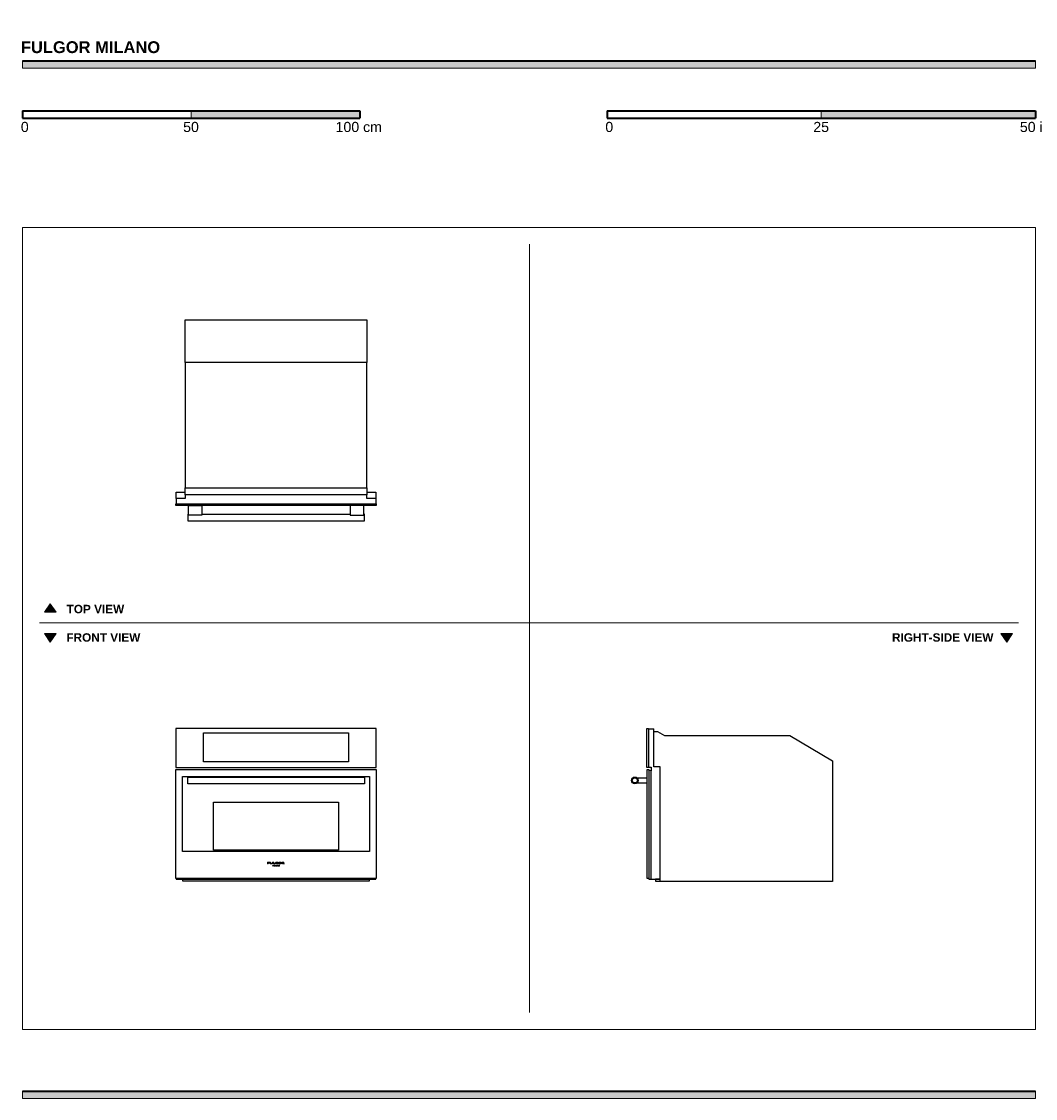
# Model space of a CAD drawing. Header units: millimetres. Extents: x -1418 to 1587, y -1378 to 1814.
import ezdxf

# ---------------------------------------------------------------- set-up
doc = ezdxf.new("R2010")
doc.units = ezdxf.units.MM
doc.header["$MEASUREMENT"] = 0
for name, color, linetype, lineweight in [('Annotazioni - Testo_Num_Penna__3', 7, 'Continuous', 0), ('Disegni e Immagini_Num_Penna__1', 7, 'Continuous', 0), ('Disegni e Immagini_Num_Penna__3', 7, 'Continuous', 0), ('Disegni e Immagini_Num_Penna__7', 7, 'Continuous', 0), ('Disegno 2D - Generale_Num_Penna__1', 7, 'Continuous', 0), ('Disegno 2D - Generale_Num_Penna__3', 7, 'Continuous', 0), ('Disegno 2D - Generale_Num_Penna__82', 7, 'Continuous', 0), ('Layer1', 7, 'Continuous', 0)]:
    doc.layers.add(name, color=color, linetype=linetype, lineweight=lineweight)

msp = doc.modelspace()

# ---------------------------------------------------------------- hatches: boundary and pattern name
at = {"layer": 'Disegni e Immagini_Num_Penna__7', "true_color": 0x000000, "transparency": 33554687}
for points in [[(1587.2, 1675.8), (1587.2, 1697.8), (-1415.4, 1697.8), (-1415.4, 1675.8)], [(-415.4, 1527.4), (-415.4, 1549.4), (-915.4, 1549.4), (-915.4, 1527.4)], [(1587.2, 1527.4), (1587.2, 1549.4), (952.2, 1549.4), (952.2, 1527.4)], [(1587.2, -1377.7), (1587.2, -1355.7), (-1415.4, -1355.7), (-1415.4, -1377.7)]]:
    msp.add_hatch(color=18, dxfattribs=at).paths.add_polyline_path(points)
at = {"layer": 'Disegno 2D - Generale_Num_Penna__3', "true_color": 0xff6600, "transparency": 33554687}
for points in [[(-1315.7, 63.1), (-1350.8, 63.1), (-1333.3, 88.3)], [(-1315.7, 0.1), (-1350.8, 0.1), (-1333.3, -25.1)], [(1519.5, 0.1), (1484.4, 0.1), (1502, -25.1)]]:
    msp.add_hatch(color=30, dxfattribs=at).paths.add_polyline_path(points)

# ---------------------------------------------------------------- linework, layer by layer
at = {"layer": 'Disegni e Immagini_Num_Penna__1', "color": 18, "lineweight": 13, "true_color": 0x000000}
for p, q in [((-1415.4, 1204.1), (1587.2, 1204.1)), ((-1415.4, 1204.1), (-1415.4, -1173.1)), ((1587.2, 1204.1), (1587.2, -1173.1)), ((-1415.4, -1173.1), (1587.2, -1173.1))]:
    msp.add_line(p, q, dxfattribs=at)
at = {"layer": 'Disegni e Immagini_Num_Penna__3', "color": 30, "lineweight": 18, "true_color": 0xff6600}
for p, q in [((87.2, 1154.1), (87.2, -1123.1)), ((-1365.4, 31.6), (1537.2, 31.6))]:
    msp.add_line(p, q, dxfattribs=at)
at = {"layer": 'Disegni e Immagini_Num_Penna__7', "color": 18, "lineweight": 35, "true_color": 0x000000}
for p, q in [((-1415.4, 1697.8), (1587.2, 1697.8)), ((-1415.4, 1549.4), (-1415.4, 1527.4)), ((-1415.4, 1549.4), (-415.4, 1549.4)), ((-415.4, 1549.4), (-415.4, 1527.4)), ((317.2, 1549.4), (571.2, 1549.4)), ((317.2, 1549.4), (317.2, 1527.4)), ((571.2, 1549.4), (1587.2, 1549.4)), ((1587.2, 1549.4), (1587.2, 1527.4)), ((-1415.4, 1527.4), (-1315.4, 1527.4)), ((-1315.4, 1527.4), (-415.4, 1527.4)), ((317.2, 1527.4), (1587.2, 1527.4)), ((-1415.4, -1355.7), (1587.2, -1355.7))]:
    msp.add_line(p, q, dxfattribs=at)
at = {"layer": 'Disegni e Immagini_Num_Penna__7'}
for points in [[(1587.2, 1675.8), (1587.2, 1697.8), (-1415.4, 1697.8), (-1415.4, 1675.8)], [(-415.4, 1527.4), (-415.4, 1549.4), (-915.4, 1549.4), (-915.4, 1527.4)], [(1587.2, 1527.4), (1587.2, 1549.4), (952.2, 1549.4), (952.2, 1527.4)], [(1587.2, -1377.7), (1587.2, -1355.7), (-1415.4, -1355.7), (-1415.4, -1377.7)]]:
    msp.add_lwpolyline(points, close=True, dxfattribs=at)
at = {"layer": 'Disegno 2D - Generale_Num_Penna__1', "color": 18, "lineweight": 13, "true_color": 0x000000}
for points in [[(-1315.7, 63.1), (-1350.8, 63.1), (-1333.3, 88.3)], [(-1315.7, 0.1), (-1350.8, 0.1), (-1333.3, -25.1)], [(1519.5, 0.1), (1484.4, 0.1), (1502, -25.1)]]:
    msp.add_lwpolyline(points, close=True, dxfattribs=at)
at = {"layer": 'Disegno 2D - Generale_Num_Penna__3'}
for points in [[(-1315.7, 63.1), (-1350.8, 63.1), (-1333.3, 88.3)], [(-1315.7, 0.1), (-1350.8, 0.1), (-1333.3, -25.1)], [(1519.5, 0.1), (1484.4, 0.1), (1502, -25.1)]]:
    msp.add_lwpolyline(points, close=True, dxfattribs=at)
at = {"layer": 'Disegno 2D - Generale_Num_Penna__82', "color": 253, "lineweight": 20, "true_color": 0xaaaaaa}
msp.add_line((952.2, 1549.4), (952.2, 1527.4), dxfattribs=at)
at = {"layer": 'Layer1', "color": 18, "lineweight": 25, "true_color": 0x000000}
for p, q in [((-960.1, 400.8), (-960.1, 419.2)), ((-960.1, 419.2), (-933.3, 419.2)), ((-394.9, 419.2), (-368.1, 419.2)), ((-368.1, 419.2), (-368.1, 400.8)), ((-933.3, 400.8), (-960.1, 400.8)), ((-960.1, 400.8), (-960.1, 384.8)), ((-394.9, 411.6), (-933.3, 411.6)), ((-933.3, 411.6), (-933.3, 400.8)), ((-394.9, 400.8), (-394.9, 411.6)), ((-368.1, 400.8), (-394.9, 400.8)), ((-368.1, 400.8), (-368.1, 384.8)), ((-924, 353.9), (-926, 353.9)), ((-926, 353.9), (-926, 333.9)), ((-884, 353.9), (-444, 353.9)), ((-402, 353.9), (-404, 353.9)), ((-402, 333.9), (-402, 353.9)), ((-926, 333.9), (-402, 333.9)), ((440.4, -282.6), (456.4, -282.6)), ((440.4, -282.6), (440.4, -282.6)), ((456.4, -395.2), (456.4, -282.6)), ((456.4, -289.6), (467.2, -289.7)), ((467.2, -289.7), (488, -301.7)), ((488, -301.7), (859.1, -301.7)), ((859.1, -301.7), (985.3, -377.5)), ((985.3, -377.5), (985.3, -734.8)), ((440.4, -395.6), (448.4, -395.6)), ((440.4, -395.6), (440.4, -395.6)), ((448.4, -406.2), (440.9, -406)), ((440.9, -406), (440.9, -728.1)), ((448.4, -395.6), (448.4, -406.2)), ((448.4, -728.1), (448.4, -406.2)), ((474.9, -395.2), (456.4, -395.2)), ((474.9, -734.1), (474.9, -395.2)), ((406.2, -427.5), (435.7, -427.5)), ((406.2, -442.5), (435.7, -442.5)), ((440.9, -728.1), (474.9, -728.1)), ((474.9, -728.1), (460.6, -728.1)), ((460.6, -728.1), (460.6, -734.1)), ((460.6, -734.1), (474.9, -734.1)), ((474.9, -734.8), (474.9, -734.1)), ((985.3, -734.8), (474.9, -734.8))]:
    msp.add_line(p, q, dxfattribs=at)
at = {"layer": 'Layer1', "color": 18, "lineweight": 0, "true_color": 0x000000}
for p, q in [((-683.7, -677.4), (-689.1, -677.4)), ((-689.1, -682.4), (-689.1, -677.4)), ((-689.1, -682.4), (-687.5, -682.4)), ((-687.5, -679.5), (-687.5, -678.5)), ((-687.5, -678.5), (-683.7, -678.5)), ((-687.5, -679.5), (-683.7, -679.5)), ((-687.5, -682.4), (-687.5, -680.4)), ((-687.5, -680.4), (-683.7, -680.4)), ((-683.7, -678.5), (-683.7, -677.4)), ((-683.7, -680.4), (-683.7, -679.5)), ((-682.1, -677.4), (-680.6, -677.4)), ((-682.1, -680.3), (-682.1, -677.4)), ((-682.1, -680.3), (-682.1, -680.5)), ((-682.1, -680.5), (-682.1, -680.7)), ((-682.1, -680.7), (-682, -680.9)), ((-682, -680.9), (-682, -681.1)), ((-682, -681.1), (-681.9, -681.3)), ((-681.9, -681.3), (-681.8, -681.4)), ((-681.8, -681.4), (-681.6, -681.6)), ((-681.6, -681.6), (-681.5, -681.7)), ((-681.5, -681.7), (-681.3, -681.8)), ((-681.3, -681.8), (-681.1, -681.9)), ((-681.1, -681.9), (-680.8, -682.1)), ((-680.4, -682.2), (-680.8, -682.1)), ((-680.6, -680.2), (-680.6, -677.4)), ((-680.6, -680.4), (-680.6, -680.2)), ((-680.6, -680.4), (-680.6, -680.5)), ((-680.5, -680.6), (-680.6, -680.5)), ((-680.5, -680.7), (-680.5, -680.6)), ((-680.4, -680.8), (-680.5, -680.7)), ((-680.5, -680.7), (-680.5, -680.7)), ((-680.4, -680.9), (-680.4, -680.8)), ((-680.4, -680.9), (-680.3, -680.9)), ((-680.4, -682.2), (-679.9, -682.3)), ((-680.2, -681), (-680.3, -680.9)), ((-680.1, -681.1), (-680.2, -681)), ((-679.9, -681.2), (-680.1, -681.1)), ((-679.7, -681.3), (-679.9, -681.2)), ((-679.9, -682.3), (-679, -682.4)), ((-679.7, -681.3), (-679.4, -681.3)), ((-679, -681.4), (-679.4, -681.3)), ((-679, -681.4), (-678.1, -681.4)), ((-679, -682.4), (-678.1, -682.4)), ((-677.5, -681.4), (-678.1, -681.4)), ((-678.1, -682.4), (-677.1, -682.4)), ((-677.1, -681.4), (-677.5, -681.4)), ((-676.7, -681.3), (-677.1, -681.4)), ((-677.1, -682.4), (-676.3, -682.3)), ((-676.4, -681.2), (-676.7, -681.3)), ((-676.2, -681.1), (-676.4, -681.2)), ((-676.3, -682.3), (-675.8, -682.2)), ((-676.1, -681), (-676.2, -681.1)), ((-675.9, -680.9), (-676.1, -681)), ((-675.8, -680.8), (-675.9, -680.9)), ((-675.7, -680.7), (-675.8, -680.8)), ((-675.8, -680.8), (-675.8, -680.8)), ((-675.4, -682), (-675.8, -682.2)), ((-675.6, -680.6), (-675.7, -680.6)), ((-675.7, -680.6), (-675.7, -680.7)), ((-674.1, -677.4), (-675.6, -677.4)), ((-675.6, -677.4), (-675.6, -680.3)), ((-675.6, -680.3), (-675.6, -680.3)), ((-675.6, -680.3), (-675.6, -680.4)), ((-675.6, -680.4), (-675.6, -680.5)), ((-675.6, -680.5), (-675.6, -680.6)), ((-675.4, -682), (-675.1, -681.9)), ((-675.1, -681.9), (-674.9, -681.8)), ((-674.9, -681.8), (-674.6, -681.6)), ((-674.6, -681.6), (-674.5, -681.5)), ((-674.4, -681.3), (-674.5, -681.5)), ((-674.5, -689.2), (-674, -685.8)), ((-674.5, -689.2), (-674.1, -689.2)), ((-674.4, -681.3), (-674.3, -681.2)), ((-674.3, -681.2), (-674.2, -681)), ((-674.2, -681), (-674.1, -680.8)), ((-674.1, -680.4), (-674.1, -677.4)), ((-674.1, -680.6), (-674.1, -680.4)), ((-674.1, -680.6), (-674.1, -680.7)), ((-674.1, -680.8), (-674.1, -680.7)), ((-673.7, -686.9), (-674.1, -689.2)), ((-674, -685.8), (-673.9, -685.8)), ((-673.9, -685.8), (-672.3, -688.5)), ((-672.4, -689.2), (-673.7, -686.9)), ((-670.9, -677.4), (-672.5, -677.4)), ((-672.5, -677.4), (-672.5, -682.4)), ((-672.5, -682.4), (-667.1, -682.4)), ((-672.4, -689.2), (-672.2, -689.2)), ((-670.8, -685.8), (-672.3, -688.5)), ((-670.9, -686.9), (-672.2, -689.2)), ((-670.9, -681.3), (-670.9, -677.4)), ((-670.9, -681.3), (-667.1, -681.3)), ((-670.5, -689.2), (-670.9, -686.9)), ((-670.8, -685.8), (-670.6, -685.8)), ((-670.6, -685.8), (-670.1, -689.2)), ((-670.1, -689.2), (-670.5, -689.2)), ((-669.4, -685.8), (-669, -685.8)), ((-669.4, -685.8), (-669.4, -689.2)), ((-669, -689.2), (-669.4, -689.2)), ((-669, -685.8), (-669, -689.2)), ((-667.7, -685.8), (-668.1, -685.8)), ((-668.1, -689.2), (-668.1, -685.8)), ((-666.2, -689.2), (-668.1, -689.2)), ((-667.7, -685.8), (-667.7, -688.8)), ((-667.7, -688.8), (-666.2, -688.8)), ((-667.1, -682.4), (-667.1, -681.3)), ((-666.2, -679.4), (-666.3, -679.5)), ((-666.3, -679.5), (-666.3, -679.7)), ((-666.3, -679.7), (-666.3, -679.8)), ((-666.3, -679.8), (-666.3, -680)), ((-666.3, -680.1), (-666.3, -680)), ((-666.3, -680.1), (-666.3, -680.3)), ((-666.3, -680.3), (-666.2, -680.5)), ((-666.2, -679.4), (-666.1, -679.2)), ((-666.2, -680.5), (-666.2, -680.6)), ((-666.2, -680.6), (-666.1, -680.8)), ((-666.2, -688.8), (-666.2, -689.2)), ((-665.9, -678.9), (-666.1, -679.1)), ((-666.1, -679.1), (-666.1, -679.2)), ((-666.1, -680.8), (-666, -680.9)), ((-666, -680.9), (-665.8, -681.1)), ((-666, -689.2), (-664.1, -685.8)), ((-666, -689.2), (-665.4, -689.2)), ((-665.8, -678.7), (-665.9, -678.9)), ((-665.6, -678.5), (-665.8, -678.7)), ((-665.6, -681.3), (-665.8, -681.1)), ((-665.4, -678.4), (-665.6, -678.5)), ((-665.6, -681.3), (-665.4, -681.5)), ((-665.1, -678.2), (-665.4, -678.4)), ((-665.4, -681.5), (-665.1, -681.7)), ((-665.4, -689.2), (-664.9, -688.1)), ((-665.1, -678.2), (-664.9, -678.1)), ((-664.7, -681.9), (-665.1, -681.7)), ((-664.7, -678), (-664.9, -678.1)), ((-663.2, -688.1), (-664.9, -688.1)), ((-664.2, -677.8), (-664.7, -678)), ((-664.7, -681.9), (-664.3, -682.1)), ((-664.7, -687.7), (-664.1, -686.6)), ((-664.7, -687.7), (-663.4, -687.7)), ((-664.3, -679.5), (-664.2, -679.4)), ((-664.3, -679.6), (-664.3, -679.5)), ((-664.3, -679.7), (-664.3, -679.6)), ((-664.3, -679.9), (-664.3, -679.7)), ((-664.3, -680), (-664.3, -679.9)), ((-664.3, -680.1), (-664.3, -680)), ((-664.3, -680.2), (-664.3, -680.1)), ((-664.3, -680.2), (-664.3, -680.3)), ((-664.2, -680.4), (-664.3, -680.3)), ((-664.3, -682.1), (-663.8, -682.2)), ((-663.6, -677.6), (-664.2, -677.8)), ((-664.2, -679.3), (-664.2, -679.4)), ((-664.2, -679.3), (-664.1, -679.3)), ((-664.1, -680.6), (-664.2, -680.4)), ((-664.1, -679.2), (-663.9, -679.1)), ((-664.1, -679.3), (-664.1, -679.2)), ((-664, -680.7), (-664.1, -680.6)), ((-664, -685.8), (-664.1, -685.8)), ((-664, -686.6), (-664.1, -686.6)), ((-663.9, -680.8), (-664, -680.7)), ((-662.1, -689.2), (-664, -685.8)), ((-663.4, -687.7), (-664, -686.6)), ((-663.8, -679), (-663.9, -679.1)), ((-663.9, -680.8), (-663.8, -680.9)), ((-663.8, -679), (-663.7, -678.9)), ((-663.6, -681), (-663.8, -680.9)), ((-663.8, -682.2), (-663.3, -682.3)), ((-663.7, -678.9), (-663.5, -678.7)), ((-663, -677.5), (-663.6, -677.6)), ((-663.4, -681.2), (-663.6, -681)), ((-663.2, -678.6), (-663.5, -678.7)), ((-663.1, -681.2), (-663.4, -681.2)), ((-662.6, -682.4), (-663.3, -682.3)), ((-663.2, -678.6), (-662.9, -678.6)), ((-663.2, -688.1), (-662.6, -689.2)), ((-663.1, -681.2), (-662.8, -681.3)), ((-662.4, -677.4), (-663, -677.5)), ((-662.9, -678.6), (-662.5, -678.5)), ((-662.8, -681.3), (-662.7, -681.4)), ((-662.5, -681.4), (-662.7, -681.4)), ((-662.6, -682.4), (-662.1, -682.4)), ((-662.6, -689.2), (-662.1, -689.2)), ((-662.4, -678.5), (-662.5, -678.5)), ((-662.5, -681.4), (-662.3, -681.4)), ((-661.7, -677.4), (-662.4, -677.4)), ((-662.4, -678.5), (-662.2, -678.5)), ((-662.2, -681.4), (-662.3, -681.4)), ((-661.1, -678.5), (-662.2, -678.5)), ((-661.9, -681.4), (-662.2, -681.4)), ((-662.1, -682.4), (-661.7, -682.4)), ((-661.9, -681.4), (-661.6, -681.4)), ((-661.7, -677.4), (-660.4, -677.5)), ((-661.7, -682.4), (-661.1, -682.4)), ((-661.2, -681.4), (-661.6, -681.4)), ((-661.6, -685.8), (-661.4, -685.8)), ((-661.6, -685.8), (-661.6, -689.2)), ((-661.6, -689.2), (-661.1, -689.2)), ((-658.9, -688.3), (-661.4, -685.8)), ((-660.6, -681.3), (-661.2, -681.4)), ((-661.1, -678.5), (-660.2, -678.7)), ((-661.1, -682.4), (-660.3, -682.3)), ((-661.1, -689.2), (-661.1, -686.7)), ((-661.1, -686.7), (-658.6, -689.2)), ((-660.4, -681.3), (-660.6, -681.3)), ((-659.5, -677.7), (-660.4, -677.5)), ((-660.4, -679.8), (-658.6, -679.8)), ((-660.4, -679.8), (-660.4, -681.3)), ((-660.3, -682.3), (-658.6, -682)), ((-658.6, -679), (-660.2, -678.7)), ((-658.6, -677.9), (-659.5, -677.7)), ((-658.5, -685.8), (-658.9, -685.8)), ((-658.9, -688.3), (-658.9, -685.8)), ((-658.6, -677.9), (-658.6, -679)), ((-658.6, -682), (-658.6, -679.8)), ((-658.6, -689.2), (-658.5, -689.2)), ((-658.5, -689.2), (-658.5, -685.8)), ((-657.7, -687), (-657.8, -687.5)), ((-657.8, -687.5), (-657.7, -688)), ((-657.5, -686.5), (-657.7, -687)), ((-657.7, -688), (-657.5, -688.5)), ((-657.1, -686.1), (-657.5, -686.5)), ((-657.5, -688.5), (-657.1, -688.8)), ((-657.3, -687.5), (-657.2, -687.1)), ((-657.3, -687.5), (-657.2, -687.9)), ((-657, -686.8), (-657.2, -687.1)), ((-657.2, -687.9), (-657.1, -688.2)), ((-657.1, -679.7), (-657, -679.6)), ((-657.1, -679.9), (-657.1, -679.7)), ((-657.1, -679.9), (-657.1, -680.2)), ((-657.1, -680.2), (-657, -680.4)), ((-656.7, -685.9), (-657.1, -686.1)), ((-657.1, -688.2), (-656.8, -688.5)), ((-657.1, -688.8), (-656.7, -689.1)), ((-656.9, -679.2), (-657, -679.4)), ((-657, -679.4), (-657, -679.6)), ((-657, -680.4), (-657, -680.6)), ((-656.9, -680.8), (-657, -680.6)), ((-656.8, -686.5), (-657, -686.8)), ((-656.8, -679), (-656.9, -679.2)), ((-656.9, -680.8), (-656.8, -680.9)), ((-656.7, -678.9), (-656.8, -679)), ((-656.8, -680.9), (-656.7, -681.1)), ((-656.4, -686.3), (-656.8, -686.5)), ((-656.8, -688.5), (-656.4, -688.7)), ((-656.6, -678.7), (-656.7, -678.9)), ((-656.7, -681.1), (-656.5, -681.2)), ((-656.2, -685.8), (-656.7, -685.9)), ((-656.7, -689.1), (-656.2, -689.2)), ((-656.4, -678.6), (-656.6, -678.7)), ((-656.5, -681.2), (-656.3, -681.5)), ((-656.2, -678.4), (-656.4, -678.6)), ((-656.1, -686.2), (-656.4, -686.3)), ((-656.4, -688.7), (-656.1, -688.8)), ((-656.3, -681.5), (-656, -681.6)), ((-656.2, -678.4), (-655.9, -678.2)), ((-655.7, -685.7), (-656.2, -685.8)), ((-656.2, -689.2), (-655.7, -689.3)), ((-655.7, -686.1), (-656.1, -686.2)), ((-656.1, -688.8), (-655.7, -688.8)), ((-656, -681.6), (-655.7, -681.8)), ((-655.5, -678), (-655.9, -678.2)), ((-655.7, -681.8), (-655.3, -682)), ((-655.7, -685.7), (-655.2, -685.8)), ((-655.3, -686.2), (-655.7, -686.1)), ((-655.7, -688.8), (-655.3, -688.8)), ((-655.7, -689.3), (-655.2, -689.2)), ((-654.9, -677.8), (-655.5, -678)), ((-655.3, -682), (-654.9, -682.1)), ((-654.9, -686.3), (-655.3, -686.2)), ((-655.3, -688.8), (-654.9, -688.7)), ((-654.7, -685.9), (-655.2, -685.8)), ((-655.2, -689.2), (-654.7, -689.1)), ((-655, -679.6), (-655.1, -679.8)), ((-655.1, -679.9), (-655.1, -679.8)), ((-655.1, -679.8), (-655.1, -679.8)), ((-655.1, -679.9), (-655.1, -680.1)), ((-655.1, -680.1), (-655.1, -680.2)), ((-655.1, -680.2), (-655, -680.3)), ((-654.9, -679.3), (-655, -679.4)), ((-655, -679.4), (-655, -679.5)), ((-655, -679.5), (-655, -679.6)), ((-655, -680.3), (-655, -680.4)), ((-655, -680.4), (-654.9, -680.5)), ((-654.2, -677.6), (-654.9, -677.8)), ((-654.8, -679.2), (-654.9, -679.3)), ((-654.9, -679.3), (-654.9, -679.3)), ((-654.9, -680.5), (-654.9, -680.6)), ((-654.8, -680.7), (-654.9, -680.6)), ((-654.7, -682.2), (-654.9, -682.1)), ((-654.6, -686.5), (-654.9, -686.3)), ((-654.9, -688.7), (-654.6, -688.5)), ((-654.7, -679), (-654.8, -679.2)), ((-654.8, -680.7), (-654.6, -680.9)), ((-654.8, -680.7), (-654.8, -680.7)), ((-654.5, -678.9), (-654.7, -679)), ((-654.7, -682.2), (-654.3, -682.2)), ((-654.2, -686.2), (-654.7, -685.9)), ((-654.7, -689.1), (-654.2, -688.8)), ((-654.6, -680.9), (-654.5, -681)), ((-654.3, -686.8), (-654.6, -686.5)), ((-654.6, -688.5), (-654.3, -688.2)), ((-654.4, -678.8), (-654.5, -678.9)), ((-654.5, -681), (-654.3, -681.1)), ((-654.2, -678.7), (-654.4, -678.8)), ((-654.3, -681.1), (-654.1, -681.2)), ((-654, -682.3), (-654.3, -682.2)), ((-654.1, -687.1), (-654.3, -686.8)), ((-654.3, -688.2), (-654.1, -687.9)), ((-653.4, -677.5), (-654.2, -677.6)), ((-653.9, -678.6), (-654.2, -678.7)), ((-653.9, -686.5), (-654.2, -686.2)), ((-654.2, -688.8), (-653.9, -688.5)), ((-653.9, -681.2), (-654.1, -681.2)), ((-654.1, -687.5), (-654.1, -687.1)), ((-654.1, -687.9), (-654.1, -687.5)), ((-653.3, -682.4), (-654, -682.3)), ((-653.6, -678.6), (-653.9, -678.6)), ((-653.9, -681.2), (-653.5, -681.3)), ((-653.7, -687), (-653.9, -686.5)), ((-653.9, -688.5), (-653.7, -688)), ((-653.6, -687.5), (-653.7, -687)), ((-653.7, -688), (-653.6, -687.5)), ((-653.2, -678.5), (-653.6, -678.6)), ((-653.5, -681.3), (-653.1, -681.4)), ((-653.4, -677.5), (-652.6, -677.4)), ((-653.3, -682.4), (-652.6, -682.4)), ((-653.2, -678.5), (-652.6, -678.5)), ((-652.6, -681.4), (-653.1, -681.4)), ((-652, -677.5), (-652.6, -677.4)), ((-652.2, -678.5), (-652.6, -678.5)), ((-652.6, -681.4), (-652.1, -681.4)), ((-652.6, -682.4), (-651.9, -682.4)), ((-651.7, -678.5), (-652.2, -678.5)), ((-652.1, -681.4), (-651.7, -681.3)), ((-651.3, -677.6), (-652, -677.5)), ((-651.9, -682.4), (-651.4, -682.3)), ((-651.4, -678.6), (-651.7, -678.5)), ((-651.3, -681.2), (-651.7, -681.3)), ((-651.1, -678.7), (-651.4, -678.6)), ((-651, -682.3), (-651.4, -682.3)), ((-650.6, -677.7), (-651.3, -677.6)), ((-651.3, -681.2), (-651.1, -681.1)), ((-650.9, -678.8), (-651.1, -678.7)), ((-651.1, -681.1), (-650.9, -681)), ((-650.7, -682.2), (-651, -682.3)), ((-650.9, -678.8), (-650.8, -678.9)), ((-650.9, -681), (-650.7, -680.9)), ((-650.6, -679), (-650.8, -678.9)), ((-650.6, -680.8), (-650.7, -680.9)), ((-650.7, -682.2), (-650.3, -682.1)), ((-650, -677.9), (-650.6, -677.7)), ((-650.5, -679.1), (-650.6, -679)), ((-650.6, -680.8), (-650.5, -680.7)), ((-650.5, -679.1), (-650.4, -679.2)), ((-650.5, -680.7), (-650.4, -680.6)), ((-650.4, -679.3), (-650.4, -679.2)), ((-650.3, -679.4), (-650.4, -679.3)), ((-650.3, -680.5), (-650.4, -680.6)), ((-650.3, -679.5), (-650.3, -679.4)), ((-650.3, -679.5), (-650.2, -679.6)), ((-650.3, -680.4), (-650.2, -680.3)), ((-650.3, -680.5), (-650.3, -680.4)), ((-650.3, -682.1), (-649.8, -681.9)), ((-650.2, -679.7), (-650.2, -679.6)), ((-650.2, -679.8), (-650.2, -679.7)), ((-650.2, -679.9), (-650.2, -679.8)), ((-650.2, -680.1), (-650.2, -679.9)), ((-650.2, -680.1), (-650.2, -680.1)), ((-650.2, -680.1), (-650.2, -680.2)), ((-650.2, -680.3), (-650.2, -680.2)), ((-649.6, -678.1), (-650, -677.9)), ((-649.8, -681.9), (-649.4, -681.7)), ((-649.3, -678.2), (-649.6, -678.1)), ((-649.4, -681.7), (-649.1, -681.5)), ((-649, -678.4), (-649.3, -678.2)), ((-649.1, -681.5), (-648.8, -681.3)), ((-648.7, -678.6), (-649, -678.4)), ((-648.7, -681.2), (-648.8, -681.3)), ((-648.6, -678.8), (-648.7, -678.6)), ((-648.7, -681.2), (-648.5, -681)), ((-648.6, -678.8), (-648.5, -678.9)), ((-648.4, -679.1), (-648.5, -678.9)), ((-648.5, -681), (-648.4, -680.8)), ((-648.3, -679.3), (-648.4, -679.1)), ((-648.4, -680.8), (-648.3, -680.7)), ((-648.2, -679.5), (-648.3, -679.3)), ((-648.3, -680.5), (-648.2, -680.3)), ((-648.3, -680.7), (-648.3, -680.5)), ((-648.2, -679.7), (-648.2, -679.5)), ((-648.2, -679.9), (-648.2, -679.7)), ((-648.2, -680.2), (-648.2, -679.9)), ((-648.2, -680.2), (-648.2, -680.3)), ((-646.6, -677.4), (-643.1, -677.4)), ((-646.6, -679.4), (-646.6, -677.4)), ((-646.6, -679.4), (-646.6, -680.3)), ((-646.6, -682.4), (-646.6, -680.3)), ((-646.6, -682.4), (-645.1, -682.4)), ((-645.1, -678.3), (-645.1, -679.4)), ((-645.1, -678.3), (-643.7, -678.3)), ((-645.1, -679.4), (-644.1, -679.4)), ((-645.1, -682.4), (-645.1, -680.3)), ((-644.1, -680.3), (-645.1, -680.3)), ((-643.6, -679.4), (-644.1, -679.4)), ((-644.1, -680.3), (-643.6, -680.4)), ((-643.5, -678.3), (-643.7, -678.3)), ((-643.6, -679.4), (-643.2, -679.4)), ((-643.6, -680.4), (-643.5, -680.5)), ((-643.3, -678.3), (-643.5, -678.3)), ((-643.5, -680.5), (-643.2, -680.7)), ((-643.3, -678.3), (-643.1, -678.4)), ((-643.2, -679.4), (-642.8, -679.2)), ((-643, -680.8), (-643.2, -680.7)), ((-642.7, -677.5), (-643.1, -677.4)), ((-643, -678.4), (-643.1, -678.4)), ((-642.8, -678.5), (-643, -678.4)), ((-643, -680.8), (-642.9, -681)), ((-642.9, -681), (-642.7, -681.2)), ((-642.8, -678.5), (-642.7, -678.6)), ((-642.8, -679.2), (-642.7, -679.2)), ((-642.2, -677.5), (-642.7, -677.5)), ((-642.7, -678.6), (-642.7, -678.6)), ((-642.6, -678.7), (-642.7, -678.6)), ((-642.7, -679.2), (-642.6, -679.1)), ((-642.6, -681.4), (-642.7, -681.2)), ((-642.6, -678.8), (-642.6, -678.7)), ((-642.6, -678.8), (-642.6, -678.9)), ((-642.6, -678.9), (-642.6, -679)), ((-642.6, -679.1), (-642.6, -679)), ((-642.2, -681.9), (-642.6, -681.4)), ((-642.2, -677.5), (-641.5, -677.7)), ((-642.1, -682.1), (-642.2, -681.9)), ((-642, -682.3), (-642.1, -682.1)), ((-641.9, -682.4), (-642, -682.3)), ((-641.9, -680), (-641.6, -679.9)), ((-641.9, -680), (-641.8, -680.1)), ((-641.8, -682.4), (-641.9, -682.4)), ((-641.6, -680.2), (-641.8, -680.1)), ((-641.8, -682.4), (-639.1, -682.4)), ((-641.2, -679.7), (-641.6, -679.9)), ((-641.4, -680.3), (-641.6, -680.2)), ((-641.1, -677.9), (-641.5, -677.7)), ((-641.1, -680.5), (-641.4, -680.3)), ((-641.2, -679.7), (-640.9, -679.5)), ((-640.9, -678.1), (-641.1, -677.9)), ((-640.9, -680.8), (-641.1, -680.5)), ((-640.7, -678.3), (-640.9, -678.1)), ((-640.9, -679.5), (-640.8, -679.3)), ((-640.4, -681.5), (-640.9, -680.8)), ((-640.7, -679.1), (-640.8, -679.3)), ((-640.6, -678.5), (-640.7, -678.3)), ((-640.7, -679.1), (-640.6, -678.9)), ((-640.6, -678.5), (-640.6, -678.7)), ((-640.6, -678.9), (-640.6, -678.7)), ((-640, -681.9), (-640.4, -681.5)), ((-640, -681.9), (-639.7, -682.1)), ((-639.4, -682.2), (-639.7, -682.1)), ((-639.1, -682.4), (-639.4, -682.2))]:
    msp.add_line(p, q, dxfattribs=at)
at = {"layer": 'Layer1', "color": 18, "lineweight": 25, "true_color": 0x000000}
for points in [[(-933.3, 929.6), (-394.9, 929.6), (-394.9, 803.3), (-933.3, 803.3)], [(-394.9, 803.3), (-933.3, 803.3), (-933.3, 432.4), (-394.9, 432.4)], [(-933.3, 432.4), (-394.9, 432.4), (-394.9, 411.6), (-933.3, 411.6)], [(-960.9, 384.8), (-366.9, 384.8), (-366.9, 379.6), (-960.9, 379.6)], [(-924, 379.6), (-884, 379.6), (-884, 350.6), (-924, 350.6)], [(-404, 379.6), (-444, 379.6), (-444, 350.6), (-404, 350.6)], [(-960.9, -396.6), (-366.9, -396.6), (-366.9, -281.6), (-960.9, -281.6)], [(435.2, -281.6), (440.4, -281.6), (440.4, -396.6), (435.2, -396.6)], [(-878.9, -294.5), (-448.9, -294.5), (-448.9, -379.5), (-878.9, -379.5)], [(-960.9, -403), (-367.2, -403), (-367.2, -725.8), (-960.9, -725.8)], [(440.9, -725.8), (435.7, -725.8), (435.7, -403), (440.9, -403)], [(-941.2, -423), (-387.2, -423), (-387.2, -645.8), (-941.2, -645.8)], [(-926, -425), (-402, -425), (-402, -445), (-926, -445)], [(-849.1, -499.8), (-479.1, -499.8), (-479.1, -641.8), (-849.1, -641.8)], [(-368.1, -725.8), (-960.1, -725.8), (-960.1, -728.1), (-368.1, -728.1)], [(-940.6, -728.1), (-387.5, -728.1), (-387.5, -734.1), (-940.6, -734.1)]]:
    msp.add_lwpolyline(points, close=True, dxfattribs=at)
for radius in [10, 7.48]:
    msp.add_circle((399.6, -435), radius, dxfattribs=at)

# ---------------------------------------------------------------- texts
at = {"layer": 'Annotazioni - Testo_Num_Penna__3', "char_height": 0.2, "attachment_point": 7}
for s, insert in [('\\C30;\\c26367;\\FArial Bold|b1|i0|c1;\\H34.999999;\\W1.000000;FULGOR MILANO', (-1420.4, 1720.1)), ('\\C30;\\c26367;\\FArial Bold|b1|i0|c1;\\H25.000000;\\W1.000000;TOP VIEW', (-1284.8, 60)), ('\\C30;\\c26367;\\FArial Bold|b1|i0|c1;\\H25.000000;\\W1.000000;FRONT VIEW', (-1285.5, -24.3)), ('\\C30;\\c26367;\\FArial Bold|b1|i0|c1;\\H25.000000;\\W1.000000;RIGHT-SIDE VIEW', (1162, -24.3))]:
    msp.add_mtext(s, dxfattribs=dict(at, insert=insert))
at = {"layer": 'Disegni e Immagini_Num_Penna__7', "char_height": 0.2, "attachment_point": 7}
for s, insert in [('\\C18;\\c0;\\FArial|b0|i0|c1;\\H30.000000;\\W1.000000;100 cm', (-487.5, 1486.2)), ('\\C18;\\c0;\\FArial|b0|i0|c1;\\H30.000000;\\W1.000000;50 in', (1541.1, 1486.2)), ('\\C18;\\c0;\\FArial|b0|i0|c1;\\H30.000000;\\W1.000000;0', (-1420.5, 1486.2)), ('\\C18;\\c0;\\FArial|b0|i0|c1;\\H30.000000;\\W1.000000;50', (-939.4, 1486.2)), ('\\C18;\\c0;\\FArial|b0|i0|c1;\\H30.000000;\\W1.000000;0', (312.1, 1486.2)), ('\\C18;\\c0;\\FArial|b0|i0|c1;\\H30.000000;\\W1.000000;25', (928.7, 1486.2))]:
    msp.add_mtext(s, dxfattribs=dict(at, insert=insert))

doc.saveas('drawing.dxf')
